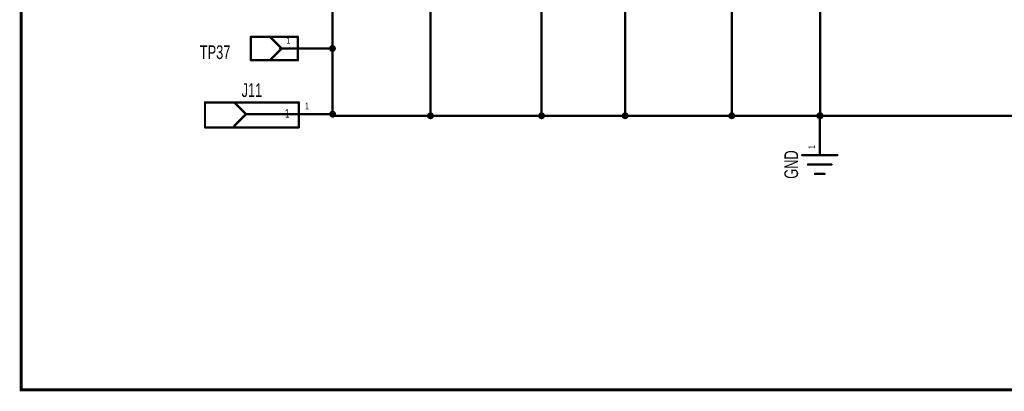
# Model space of a CAD drawing. Extents: x -0.7 to 10.8, y -0.9 to 7.2.
# Tile 1 of 6: x -0.7 to 3.5, y -0.9 to 0.7. Entities that reach past the tile are written whole.
import ezdxf
from ezdxf.enums import TextEntityAlignment as Align

# ---------------------------------------------------------------- set-up
doc = ezdxf.new("R2010")
doc.units = 0
for name, color, linetype in [('Element', 253, 'CONTINUOUS'), ('Net', 50, 'CONTINUOUS'), ('Pin', 50, 'CONTINUOUS'), ('Titles', 253, 'CONTINUOUS')]:
    doc.layers.add(name, color=color, linetype=linetype)

msp = doc.modelspace()

# ---------------------------------------------------------------- linework, layer by layer
at = {"layer": 'Element', "linetype": 'CONTINUOUS', "const_width": 0.0049}
for points in [[(0.2905, 0.6041, 1), (0.2955, 0.6041, 1), (0.2905, 0.6041, 1)], [(0.2905, 0.6041, 1), (0.2955, 0.6041, 1), (0.2905, 0.6041, 1)], [(0.3718, 0.6041, 1), (0.3767, 0.6041, 1), (0.3718, 0.6041, 1)], [(0.4905, 0.6041, 1), (0.4955, 0.6041, 1), (0.4905, 0.6041, 1)], [(0.4905, 0.6041, 1), (0.4955, 0.6041, 1), (0.4905, 0.6041, 1)], [(0.4155, 0.5541, 1), (0.4205, 0.5541, 1), (0.4155, 0.5541, 1)], [(0.4218, 0.5541, 1), (0.4267, 0.5541, 1), (0.4218, 0.5541, 1)], [(0.4218, 0.5541, 1), (0.4267, 0.5541, 1), (0.4218, 0.5541, 1)], [(0.4905, 0.5541, 1), (0.4955, 0.5541, 1), (0.4905, 0.5541, 1)], [(0.2905, 0.5041, 1), (0.2955, 0.5041, 1), (0.2905, 0.5041, 1)], [(0.2905, 0.5041, 1), (0.2955, 0.5041, 1), (0.2905, 0.5041, 1)], [(0.3718, 0.5041, 1), (0.3767, 0.5041, 1), (0.3718, 0.5041, 1)], [(0.4905, 0.5041, 1), (0.4955, 0.5041, 1), (0.4905, 0.5041, 1)], [(0.4905, 0.5041, 1), (0.4955, 0.5041, 1), (0.4905, 0.5041, 1)], [(0.0947, 0.324, 1), (0.0996, 0.324, 1), (0.0947, 0.324, 1)], [(0.0947, 0.324, 1), (0.0996, 0.324, 1), (0.0947, 0.324, 1)], [(0.2197, 0.324, 1), (0.2246, 0.324, 1), (0.2197, 0.324, 1)], [(0.4947, 0.324, 1), (0.4996, 0.324, 1), (0.4947, 0.324, 1)], [(0.4947, 0.324, 1), (0.4996, 0.324, 1), (0.4947, 0.324, 1)], [(0.2697, 0.274, 1), (0.2746, 0.274, 1), (0.2697, 0.274, 1)], [(0.2697, 0.274, 1), (0.2746, 0.274, 1), (0.2697, 0.274, 1)], [(0.2697, 0.274, 1), (0.2746, 0.274, 1), (0.2697, 0.274, 1)], [(0.4947, 0.274, 1), (0.4996, 0.274, 1), (0.4947, 0.274, 1)], [(0.0947, 0.224, 1), (0.0996, 0.224, 1), (0.0947, 0.224, 1)], [(0.0947, 0.2177, 1), (0.0996, 0.2177, 1), (0.0947, 0.2177, 1)], [(0.2197, 0.224, 1), (0.2246, 0.224, 1), (0.2197, 0.224, 1)], [(0.4947, 0.2177, 1), (0.4996, 0.2177, 1), (0.4947, 0.2177, 1)], [(0.4947, 0.2177, 1), (0.4996, 0.2177, 1), (0.4947, 0.2177, 1)], [(2.6413, 0.0991, 1), (2.6462, 0.0991, 1), (2.6413, 0.0991, 1)], [(2.7913, 0.0991, 1), (2.7962, 0.0991, 1), (2.7913, 0.0991, 1)], [(2.6663, 0.0591, 1), (2.6712, 0.0591, 1), (2.6663, 0.0591, 1)], [(2.7663, 0.0591, 1), (2.7712, 0.0591, 1), (2.7663, 0.0591, 1)], [(2.6963, 0.0191, 1), (2.7012, 0.0191, 1), (2.6963, 0.0191, 1)], [(2.7363, 0.0191, 1), (2.7412, 0.0191, 1), (2.7363, 0.0191, 1)]]:
    msp.add_lwpolyline(points, format="xyb", dxfattribs=at)
at = {"layer": 'Element', "linetype": 'CONTINUOUS', "const_width": 0.0098}
for points in [[(0.293, 0.5041), (0.293, 0.6041)], [(0.293, 0.6041), (0.493, 0.6041)], [(0.3743, 0.6041), (0.4243, 0.5541)], [(0.493, 0.6041), (0.493, 0.5041)], [(0.3743, 0.5041), (0.4243, 0.5541)], [(0.418, 0.5541), (0.493, 0.5541)], [(0.493, 0.5041), (0.293, 0.5041)], [(0.0971, 0.224), (0.0971, 0.324)], [(0.0971, 0.324), (0.4971, 0.324)], [(0.2221, 0.324), (0.2721, 0.274)], [(0.4971, 0.324), (0.4971, 0.2177)], [(0.2221, 0.224), (0.2721, 0.274)], [(0.2721, 0.274), (0.4971, 0.274)], [(0.0971, 0.2177), (0.4971, 0.2177)], [(2.6437, 0.0991), (2.7937, 0.0991)], [(2.6687, 0.0591), (2.7687, 0.0591)], [(2.6987, 0.0191), (2.7387, 0.0191)]]:
    msp.add_lwpolyline(points, dxfattribs=at)
at = {"layer": 'Net', "linetype": 'CONTINUOUS', "const_width": 0.0098}
for points in [[(0.6406, 0.5541), (0.6406, 1.7715)], [(1.5325, 1.7254), (1.5325, 0.2672)], [(2.7201, 1.7046), (2.7201, 0.2672)], [(1.8885, 1.3251), (1.8885, 0.2672)], [(2.3435, 0.9871), (2.3435, 0.2672)], [(1.0585, 0.6611), (1.0585, 0.2672)], [(0.568, 0.5541), (0.6412, 0.5541)], [(0.6307, 0.5541), (0.6312, 0.5511), (0.6326, 0.5483), (0.6348, 0.5461), (0.6375, 0.5447), (0.6406, 0.5443), (0.6436, 0.5447), (0.6464, 0.5461), (0.6485, 0.5483), (0.6499, 0.5511), (0.6504, 0.5541), (0.6499, 0.5571), (0.6485, 0.5599), (0.6464, 0.5621), (0.6436, 0.5635), (0.6406, 0.5639), (0.6375, 0.5635), (0.6348, 0.5621), (0.6326, 0.5599), (0.6312, 0.5571), (0.6307, 0.5541)], [(0.6412, 0.5541), (0.6412, 0.2672)], [(0.6314, 0.274), (0.6319, 0.271), (0.6333, 0.2682), (0.6354, 0.266), (0.6382, 0.2646), (0.6412, 0.2642), (0.6443, 0.2646), (0.647, 0.266), (0.6492, 0.2682), (0.6506, 0.271), (0.6511, 0.274), (0.6506, 0.277), (0.6492, 0.2798), (0.647, 0.282), (0.6443, 0.2834), (0.6412, 0.2838), (0.6382, 0.2834), (0.6354, 0.282), (0.6333, 0.2798), (0.6319, 0.277), (0.6314, 0.274)], [(0.6471, 0.274), (0.6412, 0.274)], [(0.6412, 0.2672), (5.7748, 0.2672)], [(1.0487, 0.2672), (1.0491, 0.2641), (1.0505, 0.2614), (1.0527, 0.2592), (1.0555, 0.2578), (1.0585, 0.2573), (1.0615, 0.2578), (1.0643, 0.2592), (1.0665, 0.2614), (1.0679, 0.2641), (1.0683, 0.2672), (1.0679, 0.2702), (1.0665, 0.2729), (1.0643, 0.2751), (1.0615, 0.2765), (1.0585, 0.277), (1.0555, 0.2765), (1.0527, 0.2751), (1.0505, 0.2729), (1.0491, 0.2702), (1.0487, 0.2672)], [(1.5227, 0.2672), (1.5231, 0.2641), (1.5245, 0.2614), (1.5267, 0.2592), (1.5295, 0.2578), (1.5325, 0.2573), (1.5355, 0.2578), (1.5383, 0.2592), (1.5405, 0.2614), (1.5419, 0.2641), (1.5423, 0.2672), (1.5419, 0.2702), (1.5405, 0.2729), (1.5383, 0.2751), (1.5355, 0.2765), (1.5325, 0.277), (1.5295, 0.2765), (1.5267, 0.2751), (1.5245, 0.2729), (1.5231, 0.2702), (1.5227, 0.2672)], [(1.8787, 0.2672), (1.8791, 0.2641), (1.8805, 0.2614), (1.8827, 0.2592), (1.8855, 0.2578), (1.8885, 0.2573), (1.8915, 0.2578), (1.8943, 0.2592), (1.8965, 0.2614), (1.8979, 0.2641), (1.8983, 0.2672), (1.8979, 0.2702), (1.8965, 0.2729), (1.8943, 0.2751), (1.8915, 0.2765), (1.8885, 0.277), (1.8855, 0.2765), (1.8827, 0.2751), (1.8805, 0.2729), (1.8791, 0.2702), (1.8787, 0.2672)], [(2.3337, 0.2672), (2.3341, 0.2641), (2.3355, 0.2614), (2.3377, 0.2592), (2.3405, 0.2578), (2.3435, 0.2573), (2.3465, 0.2578), (2.3493, 0.2592), (2.3515, 0.2614), (2.3529, 0.2641), (2.3533, 0.2672), (2.3529, 0.2702), (2.3515, 0.2729), (2.3493, 0.2751), (2.3465, 0.2765), (2.3435, 0.277), (2.3405, 0.2765), (2.3377, 0.2751), (2.3355, 0.2729), (2.3341, 0.2702), (2.3337, 0.2672)], [(2.7089, 0.2672), (2.7094, 0.2641), (2.7108, 0.2614), (2.713, 0.2592), (2.7157, 0.2578), (2.7187, 0.2573), (2.7218, 0.2578), (2.7245, 0.2592), (2.7267, 0.2614), (2.7281, 0.2641), (2.7286, 0.2672), (2.7281, 0.2702), (2.7267, 0.2729), (2.7245, 0.2751), (2.7218, 0.2765), (2.7187, 0.277), (2.7157, 0.2765), (2.713, 0.2751), (2.7108, 0.2729), (2.7094, 0.2702), (2.7089, 0.2672)], [(2.7102, 0.2672), (2.7107, 0.2641), (2.7121, 0.2614), (2.7143, 0.2592), (2.717, 0.2578), (2.7201, 0.2573), (2.7231, 0.2578), (2.7259, 0.2592), (2.7281, 0.2614), (2.7295, 0.2641), (2.7299, 0.2672), (2.7295, 0.2702), (2.7281, 0.2729), (2.7259, 0.2751), (2.7231, 0.2765), (2.7201, 0.277), (2.717, 0.2765), (2.7143, 0.2751), (2.7121, 0.2729), (2.7107, 0.2702), (2.7102, 0.2672)], [(2.7187, 0.2672), (2.7187, 0.2491)]]:
    msp.add_lwpolyline(points, dxfattribs=at)
at = {"layer": 'Net', "linetype": 'CONTINUOUS', "const_width": 0.0049}
for points in [[(1.056, 0.6611, 1), (1.061, 0.6611, 1), (1.056, 0.6611, 1)], [(0.5655, 0.5541, 1), (0.5705, 0.5541, 1), (0.5655, 0.5541, 1)], [(0.6283, 0.5541, 1), (0.6332, 0.5541, 1), (0.6283, 0.5541, 1)], [(0.6381, 0.5541, 1), (0.643, 0.5541, 1), (0.6381, 0.5541, 1)], [(0.6388, 0.5541, 1), (0.6437, 0.5541, 1), (0.6388, 0.5541, 1)], [(0.6388, 0.5541, 1), (0.6437, 0.5541, 1), (0.6388, 0.5541, 1)], [(0.6289, 0.274, 1), (0.6338, 0.274, 1), (0.6289, 0.274, 1)], [(0.6388, 0.274, 1), (0.6437, 0.274, 1), (0.6388, 0.274, 1)], [(0.6388, 0.2672, 1), (0.6437, 0.2672, 1), (0.6388, 0.2672, 1)], [(0.6388, 0.2672, 1), (0.6437, 0.2672, 1), (0.6388, 0.2672, 1)], [(0.6447, 0.274, 1), (0.6496, 0.274, 1), (0.6447, 0.274, 1)], [(1.0462, 0.2672, 1), (1.0511, 0.2672, 1), (1.0462, 0.2672, 1)], [(1.056, 0.2672, 1), (1.061, 0.2672, 1), (1.056, 0.2672, 1)], [(1.5202, 0.2672, 1), (1.5251, 0.2672, 1), (1.5202, 0.2672, 1)], [(1.53, 0.2672, 1), (1.535, 0.2672, 1), (1.53, 0.2672, 1)], [(1.8762, 0.2672, 1), (1.8811, 0.2672, 1), (1.8762, 0.2672, 1)], [(1.886, 0.2672, 1), (1.891, 0.2672, 1), (1.886, 0.2672, 1)], [(2.3312, 0.2672, 1), (2.3361, 0.2672, 1), (2.3312, 0.2672, 1)], [(2.341, 0.2672, 1), (2.346, 0.2672, 1), (2.341, 0.2672, 1)], [(2.7064, 0.2672, 1), (2.7114, 0.2672, 1), (2.7064, 0.2672, 1)], [(2.7078, 0.2672, 1), (2.7127, 0.2672, 1), (2.7078, 0.2672, 1)], [(2.7163, 0.2672, 1), (2.7212, 0.2672, 1), (2.7163, 0.2672, 1)], [(2.7163, 0.2491, 1), (2.7212, 0.2491, 1), (2.7163, 0.2491, 1)], [(2.7176, 0.2672, 1), (2.7225, 0.2672, 1), (2.7176, 0.2672, 1)]]:
    msp.add_lwpolyline(points, format="xyb", dxfattribs=at)
at = {"layer": 'Pin', "linetype": 'CONTINUOUS', "const_width": 0.0098}
for points in [[(1.0585, 0.8111), (1.0585, 0.6611)], [(0.418, 0.5541), (0.568, 0.5541)], [(0.4971, 0.274), (0.6471, 0.274)], [(2.7187, 0.0991), (2.7187, 0.2491)]]:
    msp.add_lwpolyline(points, dxfattribs=at)
at = {"layer": 'Pin', "linetype": 'CONTINUOUS', "const_width": 0.0049}
for points in [[(1.056, 0.6611, 1), (1.061, 0.6611, 1), (1.056, 0.6611, 1)], [(0.4155, 0.5541, 1), (0.4205, 0.5541, 1), (0.4155, 0.5541, 1)], [(0.5655, 0.5541, 1), (0.5705, 0.5541, 1), (0.5655, 0.5541, 1)], [(0.4947, 0.274, 1), (0.4996, 0.274, 1), (0.4947, 0.274, 1)], [(0.6447, 0.274, 1), (0.6496, 0.274, 1), (0.6447, 0.274, 1)], [(2.7163, 0.2491, 1), (2.7212, 0.2491, 1), (2.7163, 0.2491, 1)], [(2.7163, 0.0991, 1), (2.7212, 0.0991, 1), (2.7163, 0.0991, 1)]]:
    msp.add_lwpolyline(points, format="xyb", dxfattribs=at)
at = {"layer": 'Titles', "linetype": 'CONTINUOUS', "const_width": 0.0131}
msp.add_lwpolyline([(10.8064, -0.9015), (-0.6866, -0.9015), (-0.6866, 7.1665), (10.8064, 7.1665), (10.8064, -0.9015)], dxfattribs=at)

# ---------------------------------------------------------------- texts
at = {"layer": 'Element', "width": 0.7}
for s, p in [('TP37', (0.1402, 0.4917)), ('J11', (0.2971, 0.3299))]:
    msp.add_text(s, height=0.0583, dxfattribs=at).set_placement(p, align=Align.BOTTOM_CENTER)
msp.add_text('GND', height=0.0583, rotation=90, dxfattribs=at).set_placement((2.6437, 0.0591), align=Align.BOTTOM_CENTER)
at = {"layer": 'Pin', "width": 0.7}
for height, p in [(0.0292, (0.4443, 0.6033)), (0.0365, (0.4381, 0.2959)), (0.0292, (0.5234, 0.3232))]:
    msp.add_text('1', height=height, dxfattribs=at).set_placement(p, align=Align.TOP_LEFT)
msp.add_text('1', height=0.0292, rotation=90, dxfattribs=at).set_placement((2.6695, 0.1253), align=Align.TOP_LEFT)

doc.saveas('drawing.dxf')
